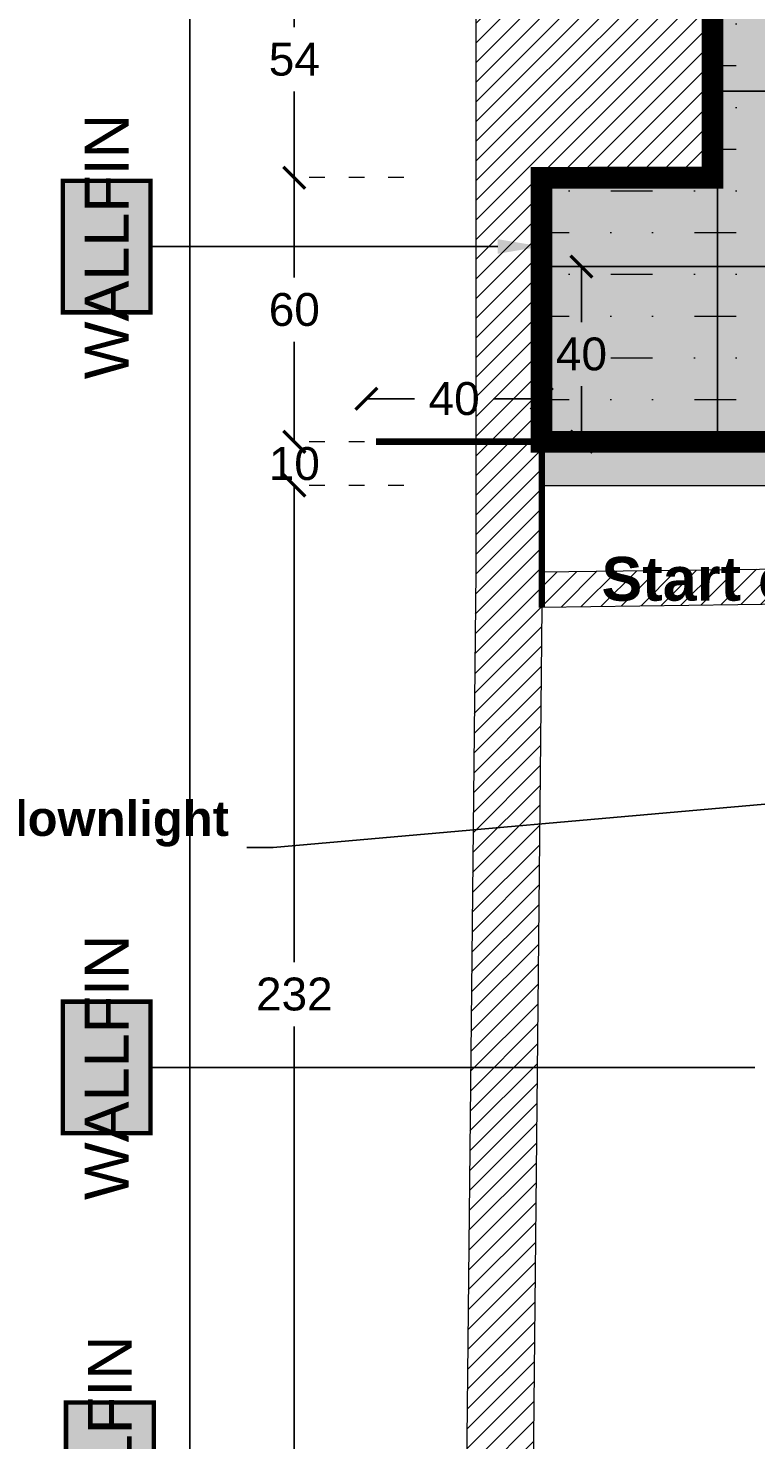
# Model space of a CAD drawing. Header units: centimetres. Extents: x -2854 to 18796, y -762 to 9238.
# Tile 125 of 173: x 479 to 645, y 1906 to 2228. Entities that reach past the tile are written whole.
import ezdxf
from ezdxf import colors
from ezdxf.entities.mleader import LeaderData, LeaderLine
from ezdxf.enums import TextEntityAlignment as Align
from ezdxf.math import Vec2, Vec3

# ---------------------------------------------------------------- set-up
doc = ezdxf.new("R2010")
doc.units = ezdxf.units.CM
doc.header["$LTSCALE"] = 0.3
doc.linetypes.add('ACAD_ISO03W100', pattern=[30, 12, -18])
for name, color, linetype in [('_IVELA', 7, 'Continuous'), ('KK_ARC_AREAS', 1, 'Continuous'), ('KK_FIN_FLOOR', 7, 'Continuous'), ('KK_FIN_WALLS', 7, 'Continuous'), ('XR_EXIST_WALL_HATCH', 253, 'Continuous')]:
    doc.layers.add(name, color=color, linetype=linetype)
for name, color, linetype, lineweight in [('KK_ARC_WALL 0.2', 3, 'Continuous', 20), ('KK_DIM', 253, 'Continuous', 5), ('KK_FIN_CEILING', 7, 'Continuous', 5), ('XR_DEM_GENERIC', 215, 'Continuous', 13), ('XR_EXIST_WALLS_0.2', 2, 'Continuous', 20)]:
    doc.layers.add(name, color=color, linetype=linetype, lineweight=lineweight)
doc.layers.add('KK_ARC_WALL HATCH', color=7, linetype='Continuous', true_color=0xc8c8c8)
doc.layers.add('KK_Defpoints', color=40, linetype='Continuous', plot=False)
doc.styles.add('IVELA', font='Arial.ttf')
doc.styles.add('KIKO Milano_Bold', font='Arial Bold.ttf')
doc.styles.add('KIKO Milano_Light', font='Arial.ttf')
doc.dimstyles.new('KIKO', dxfattribs={"dimtxt": 1.5, "dimasz": 1, "dimexe": 0, "dimexo": 2, "dimgap": 0.7, "dimtad": 0, "dimtih": 1, "dimtoh": 1, "dimdec": 0, "dimzin": 0, "dimtxsty": 'KIKO Milano_Light', "dimblk": 'ARCHTICK', "dimcen": 0.09, "dimadec": 1, "dimazin": 0, "dimtfac": 1, "dimtdec": 0, "dimtix": 1, "dimtofl": 0, "dimtmove": 0, "dimatfit": 3, "dimldrblk": 'ARCHTICK', "dimfxl": 5, "dimfxlon": 1, "dimtolj": 1, "dimtzin": 0, "dimlwe": 5, "dimarcsym": 0})
pattern_1 = [(45, (-153.785, 995.658), (-2.245064, 2.245064), [])]

# ---------------------------------------------------------------- blocks, each defined once
blk = doc.blocks.new('_ArchTick')
at = {"color": 0, "linetype": 'ByBlock', "const_width": 0.15}
blk.add_lwpolyline([(-0.5, -0.5), (0.5, 0.5)], dxfattribs=at)
blk = doc.blocks.new('*D120')
at = {"layer": 'Defpoints', "color": 0, "transparency": 16777216}
for p in [(539.72, 2123.47), (654.96, 2123.47), (654.96, 1891.28)]:
    blk.add_point(p, dxfattribs=at)
at = {"layer": 'KK_DIM', "color": 0, "linetype": 'ACAD_ISO03W100', "lineweight": 5, "transparency": 16777216}
for p, q in [((564.72, 2123.47), (539.72, 2123.47)), ((564.72, 1891.28), (539.72, 1891.28))]:
    blk.add_line(p, q, dxfattribs=at)
at = {"layer": 'KK_DIM', "color": 0, "lineweight": -2, "transparency": 16777216}
for p, q in [((539.72, 2123.47), (539.72, 2014.71)), ((539.72, 1891.28), (539.72, 2000.05))]:
    blk.add_line(p, q, dxfattribs=at)
at = {"layer": 'KK_DIM', "color": 0, "lineweight": -2, "transparency": 16777216, "xscale": 5, "yscale": 5, "zscale": 5}
for p, rotation in [((539.72, 2123.47), 90), ((539.72, 1891.28), 270)]:
    blk.add_blockref('_ArchTick', p, dxfattribs=dict(at, rotation=rotation))
at = {"layer": 'KK_DIM', "color": 0, "transparency": 16777216, "insert": (539.72, 2007.38), "char_height": 7.5, "attachment_point": 5, "style": 'KIKO Milano_Light'}
blk.add_mtext('\\A1;232', dxfattribs=at)
blk = doc.blocks.new('*D121')
at = {"layer": 'Defpoints', "color": 0, "transparency": 16777216}
for p in [(539.72, 2133.43), (596.17, 2133.43, 0), (596.17, 2123.47)]:
    blk.add_point(p, dxfattribs=at)
at = {"layer": 'KK_DIM', "color": 0, "lineweight": -2, "transparency": 16777216}
for p, q in [((539.72, 2133.43), (539.72, 2138.43)), ((539.72, 2123.47), (539.72, 2118.47))]:
    blk.add_line(p, q, dxfattribs=at)
at = {"layer": 'KK_DIM', "color": 0, "linetype": 'ACAD_ISO03W100', "lineweight": 5, "transparency": 16777216}
for p, q in [((564.72, 2133.43), (539.72, 2133.43)), ((564.72, 2123.47), (539.72, 2123.47))]:
    blk.add_line(p, q, dxfattribs=at)
at = {"layer": 'KK_DIM', "color": 0, "lineweight": -2, "transparency": 16777216, "xscale": 5, "yscale": 5, "zscale": 5}
for p, rotation in [((539.72, 2133.43), 270), ((539.72, 2123.47), 90)]:
    blk.add_blockref('_ArchTick', p, dxfattribs=dict(at, rotation=rotation))
at = {"layer": 'KK_DIM', "color": 0, "transparency": 16777216, "insert": (539.72, 2128.45), "char_height": 7.5, "attachment_point": 5, "style": 'KIKO Milano_Light'}
blk.add_mtext('\\A1;10', dxfattribs=at)
blk = doc.blocks.new('*D122')
at = {"layer": 'Defpoints', "color": 0, "transparency": 16777216}
for p in [(539.72, 2193.75), (596.1, 2193.75), (596.17, 2133.47, 0)]:
    blk.add_point(p, dxfattribs=at)
at = {"layer": 'KK_DIM', "color": 0, "linetype": 'ACAD_ISO03W100', "lineweight": 5, "transparency": 16777216}
for p, q in [((564.72, 2193.75), (539.72, 2193.75)), ((564.72, 2133.47), (539.72, 2133.47))]:
    blk.add_line(p, q, dxfattribs=at)
at = {"layer": 'KK_DIM', "color": 0, "lineweight": -2, "transparency": 16777216}
for p, q in [((539.72, 2193.75), (539.72, 2170.94)), ((539.72, 2133.47), (539.72, 2156.28))]:
    blk.add_line(p, q, dxfattribs=at)
at = {"layer": 'KK_DIM', "color": 0, "lineweight": -2, "transparency": 16777216, "xscale": 5, "yscale": 5, "zscale": 5}
for p, rotation in [((539.72, 2193.75), 90), ((539.72, 2133.47), 270)]:
    blk.add_blockref('_ArchTick', p, dxfattribs=dict(at, rotation=rotation))
at = {"layer": 'KK_DIM', "color": 0, "transparency": 16777216, "insert": (539.72, 2163.61), "char_height": 7.5, "attachment_point": 5, "style": 'KIKO Milano_Light'}
blk.add_mtext('\\A1;60', dxfattribs=at)
blk = doc.blocks.new('*D123')
at = {"layer": 'Defpoints', "color": 0, "transparency": 16777216}
for p in [(539.72, 2247.74), (634.16, 2247.74), (635.1, 2193.75)]:
    blk.add_point(p, dxfattribs=at)
at = {"layer": 'KK_DIM', "color": 0, "linetype": 'ACAD_ISO03W100', "lineweight": 5, "transparency": 16777216}
for p, q in [((564.72, 2247.74), (539.72, 2247.74)), ((564.72, 2193.75), (539.72, 2193.75))]:
    blk.add_line(p, q, dxfattribs=at)
at = {"layer": 'KK_DIM', "color": 0, "lineweight": -2, "transparency": 16777216}
for p, q in [((539.72, 2247.74), (539.72, 2228.06)), ((539.72, 2193.75), (539.72, 2213.43))]:
    blk.add_line(p, q, dxfattribs=at)
at = {"layer": 'KK_DIM', "color": 0, "lineweight": -2, "transparency": 16777216, "xscale": 5, "yscale": 5, "zscale": 5}
for p, rotation in [((539.72, 2247.74), 90), ((539.72, 2193.75), 270)]:
    blk.add_blockref('_ArchTick', p, dxfattribs=dict(at, rotation=rotation))
at = {"layer": 'KK_DIM', "color": 0, "transparency": 16777216, "insert": (539.72, 2220.74), "char_height": 7.5, "attachment_point": 5, "style": 'KIKO Milano_Light'}
blk.add_mtext('\\A1;54', dxfattribs=at)
blk = doc.blocks.new('*D124')
at = {"layer": 'Defpoints', "color": 0, "transparency": 16777216}
for p in [(635.1, 2247.75), (515.88, 1257.48), (645.71, 1257.48)]:
    blk.add_point(p, dxfattribs=at)
at = {"layer": 'KK_DIM', "color": 0, "linetype": 'ACAD_ISO03W100', "lineweight": 5, "transparency": 16777216}
for p, q in [((540.88, 2247.75), (515.88, 2247.75)), ((540.88, 1257.48), (515.88, 1257.48))]:
    blk.add_line(p, q, dxfattribs=at)
at = {"layer": 'KK_DIM', "color": 0, "lineweight": -2, "transparency": 16777216}
for p, q in [((515.88, 2247.75), (515.88, 1759.94)), ((515.88, 1257.48), (515.88, 1745.29))]:
    blk.add_line(p, q, dxfattribs=at)
at = {"layer": 'KK_DIM', "color": 0, "lineweight": -2, "transparency": 16777216, "xscale": 5, "yscale": 5, "zscale": 5}
for p, rotation in [((515.88, 2247.75), 90), ((515.88, 1257.48), 270)]:
    blk.add_blockref('_ArchTick', p, dxfattribs=dict(at, rotation=rotation))
at = {"layer": 'KK_DIM', "color": 0, "transparency": 16777216, "insert": (515.88, 1752.61), "char_height": 7.5, "attachment_point": 5, "style": 'KIKO Milano_Light'}
blk.add_mtext('\\A1;990', dxfattribs=at)
blk = doc.blocks.new('*D125')
at = {"layer": 'Defpoints', "color": 0, "transparency": 16777216}
for p in [(635.1, 2294.07), (596.4, 2193.75, 0), (635.1, 2193.75)]:
    blk.add_point(p, dxfattribs=at)
at = {"layer": 'KK_DIM', "color": 0, "linetype": 'ACAD_ISO03W100', "lineweight": 5, "transparency": 16777216}
for p, q in [((596.4, 2269.07), (596.4, 2294.07)), ((635.1, 2269.07), (635.1, 2294.07))]:
    blk.add_line(p, q, dxfattribs=at)
at = {"layer": 'KK_DIM', "color": 0, "lineweight": -2, "transparency": 16777216}
for p, q in [((596.4, 2294.07), (606.87, 2294.07)), ((635.1, 2294.07), (624.63, 2294.07))]:
    blk.add_line(p, q, dxfattribs=at)
at = {"layer": 'KK_DIM', "color": 0, "lineweight": -2, "transparency": 16777216, "xscale": 5, "yscale": 5, "zscale": 5, "rotation": 180}
blk.add_blockref('_ArchTick', (596.4, 2294.07), dxfattribs=at)
at = {"layer": 'KK_DIM', "color": 0, "lineweight": -2, "transparency": 16777216, "xscale": 5, "yscale": 5, "zscale": 5}
blk.add_blockref('_ArchTick', (635.1, 2294.07), dxfattribs=at)
at = {"layer": 'KK_DIM', "color": 0, "transparency": 16777216, "insert": (615.75, 2294.07), "char_height": 7.5, "attachment_point": 5, "style": 'KIKO Milano_Light'}
blk.add_mtext('\\A1;39', dxfattribs=at)
blk = doc.blocks.new('*D129')
at = {"layer": 'Defpoints', "color": 0, "transparency": 16777216}
for p in [(596.1, 2321.94), (1036.06, 2253.02), (596.1, 2193.75)]:
    blk.add_point(p, dxfattribs=at)
at = {"layer": 'KK_DIM', "color": 0, "linetype": 'ACAD_ISO03W100', "lineweight": 5, "transparency": 16777216}
for p, q in [((596.1, 2296.94), (596.1, 2321.94)), ((1036.06, 2296.94), (1036.06, 2321.94))]:
    blk.add_line(p, q, dxfattribs=at)
at = {"layer": 'KK_DIM', "color": 0, "lineweight": -2, "transparency": 16777216}
for p, q in [((596.1, 2321.94), (804.16, 2321.94)), ((1036.06, 2321.94), (828.01, 2321.94))]:
    blk.add_line(p, q, dxfattribs=at)
at = {"layer": 'KK_DIM', "color": 0, "lineweight": -2, "transparency": 16777216, "xscale": 5, "yscale": 5, "zscale": 5, "rotation": 180}
blk.add_blockref('_ArchTick', (596.1, 2321.94), dxfattribs=at)
at = {"layer": 'KK_DIM', "color": 0, "lineweight": -2, "transparency": 16777216, "xscale": 5, "yscale": 5, "zscale": 5}
blk.add_blockref('_ArchTick', (1036.06, 2321.94), dxfattribs=at)
at = {"layer": 'KK_DIM', "color": 0, "transparency": 16777216, "insert": (816.08, 2321.94), "char_height": 7.5, "attachment_point": 5, "style": 'KIKO Milano_Light'}
blk.add_mtext('\\A1;440', dxfattribs=at)
blk = doc.blocks.new('*D566')
at = {"layer": 'Defpoints', "color": 0, "transparency": 16777216}
for p in [(596.17, 2173.47), (605.21, 2173.47), (596.17, 2133.47)]:
    blk.add_point(p, dxfattribs=at)
at = {"layer": 'KK_FIN_FLOOR', "color": 0, "lineweight": -2, "transparency": 16777216}
for p, q in [((605.21, 2173.47), (605.21, 2160.8)), ((605.21, 2133.47), (605.21, 2146.14))]:
    blk.add_line(p, q, dxfattribs=at)
at = {"layer": 'KK_FIN_FLOOR', "color": 0, "lineweight": -2, "transparency": 16777216, "xscale": 5, "yscale": 5, "zscale": 5}
for p, rotation in [((605.21, 2173.47), 90), ((605.21, 2133.47), 270)]:
    blk.add_blockref('_ArchTick', p, dxfattribs=dict(at, rotation=rotation))
at = {"layer": 'KK_FIN_FLOOR', "color": 0, "transparency": 16777216, "insert": (605.21, 2153.47), "char_height": 7.5, "attachment_point": 5, "style": 'KIKO Milano_Light'}
blk.add_mtext('\\A1;40', dxfattribs=at)
blk = doc.blocks.new('*D565')
at = {"layer": 'Defpoints', "color": 0, "transparency": 16777216}
for p in [(556.17, 2143.29), (556.17, 2133.47), (596.17, 2133.47)]:
    blk.add_point(p, dxfattribs=at)
at = {"layer": 'KK_FIN_FLOOR', "color": 0, "lineweight": -2, "transparency": 16777216}
for p, q in [((556.17, 2143.29), (567.16, 2143.29)), ((596.17, 2143.29), (585.18, 2143.29))]:
    blk.add_line(p, q, dxfattribs=at)
at = {"layer": 'KK_FIN_FLOOR', "color": 0, "lineweight": -2, "transparency": 16777216, "xscale": 5, "yscale": 5, "zscale": 5, "rotation": 180}
blk.add_blockref('_ArchTick', (556.17, 2143.29), dxfattribs=at)
at = {"layer": 'KK_FIN_FLOOR', "color": 0, "lineweight": -2, "transparency": 16777216, "xscale": 5, "yscale": 5, "zscale": 5}
blk.add_blockref('_ArchTick', (596.17, 2143.29), dxfattribs=at)
at = {"layer": 'KK_FIN_FLOOR', "color": 0, "transparency": 16777216, "insert": (576.17, 2143.29), "char_height": 7.5, "attachment_point": 5, "style": 'KIKO Milano_Light'}
blk.add_mtext('\\A1;40', dxfattribs=at)
blk = doc.blocks.new('_DotBlank')
at = {"color": 0, "linetype": 'ByBlock', "lineweight": -2}
blk.add_line((-0.5, 0), (-1, 0), dxfattribs=at)
blk.add_circle((0, 0), 0.5, dxfattribs=at)

msp = doc.modelspace()

# ---------------------------------------------------------------- hatches: boundary and pattern name
at = {"layer": 'KK_ARC_AREAS', "true_color": 0xfecc66, "transparency": 33554559}
h = msp.add_hatch(color=31, dxfattribs=at)
h.dxf.hatch_style = 1
h.paths.add_polyline_path([(5409.4, 1808.75), (5450.42, 1808.87), (5450.17, 1894.5), (5410.17, 1894.38), (5410.17, 2019.38), (5771.54, 2019.41), (5771.54, 2093.4), (5832.54, 2093.4), (5832.54, 2082.4), (5886.54, 2082.4), (5886.54, 2108.4), (6142.52, 2110.35), (6142.71, 2101.36), (6312.72, 2102.92), (6312.38, 2075.92), (6318.38, 2075.85), (6316.54, 2005.46), (6245.44, 2004.83), (6245.61, 1984.83), (6258.61, 1984.94), (6258.58, 1988.94), (6373.6, 1987.39), (6373.47, 1893.39), (6259.44, 1891.99), (6259.14, 1924.94), (6246.15, 1924.83), (6246.88, 1841.82), (6129.88, 1841.48), (6129.72, 1896.48), (5568.15, 1894.84), (5568.4, 1809.21), (5817.4, 1809.94), (5817.98, 1474.91), (5409.02, 1466.72)])
h.paths.add_polyline_path([(596.17, 2133.47), (596.4, 2193.75), (635.1, 2193.75), (635.1, 2247.75), (939.07, 2253.06), (939.07, 2197.06), (948.07, 2197.06), (948.07, 2252.06), (1036.06, 2253.02), (1036.06, 2110.16), (948.08, 2109.06), (948.08, 2122.06), (939.08, 2122.06), (939.08, 2110.09), (924.18, 2110.09), (829.26, 2110.09), (829.26, 2133.47)])
at = {"layer": 'KK_ARC_WALL HATCH'}
h = msp.add_hatch(color=256, dxfattribs=at)
h.dxf.hatch_style = 1
h.paths.add_polyline_path([(829.26, 2133.47), (596.17, 2133.47), (596.17, 2123.47), (819.26, 2123.47), (819.26, 2100.09), (829.26, 2100.09)])
at = {"layer": 'KK_FIN_CEILING', "lineweight": 5, "true_color": 0x939598, "transparency": 33554610}
h = msp.add_hatch(dxfattribs=at)
h.set_pattern_fill('MUDST', color=252, scale=1.5)
h.set_pattern_definition([(0, (650, -0.026), (19.05, 9.525), [9.525, -9.525, 0, -9.525, 0, -9.525])])
h.paths.add_polyline_path([(1036.06, 2252.99), (948.07, 2252.03), (948.07, 2197.03), (939.07, 2197.03), (939.07, 2253.03), (635.1, 2247.73), (635.1, 2193.73), (596.4, 2193.73), (596.17, 2133.45), (829.26, 2133.45), (829.26, 2110.06), (924.18, 2110.06), (939.08, 2110.06), (939.08, 2122.03), (948.08, 2122.03), (948.08, 2109.03), (1036.06, 2110.13)])
h = msp.add_hatch(dxfattribs=at)
h.set_pattern_fill('MUDST', color=252, scale=1.5)
h.set_pattern_definition([(0, (629.342, 2261.491), (19.05, 9.525), [9.525, -9.525, 0, -9.525, 0, -9.525])])
edge = h.paths.add_edge_path(flags=0)
edge.add_line((821.94, 1414.42), (776.94, 1414.42))
edge.add_arc((776.94, 1429.42), 15, 181.4288, 270, ccw=False)
edge.add_line((761.95, 1429.05), (761.99, 1749.25))
edge.add_arc((776.94, 1748.02), 15, 90, 175.3098, ccw=False)
edge.add_line((776.94, 1763.02), (821.94, 1763.02))
edge.add_arc((821.94, 1748.02), 15, 0, 90, ccw=False)
edge.add_line((836.94, 1748.02), (836.94, 1429.42))
edge.add_arc((821.94, 1429.42), 15, -90, 0, ccw=False)
edge = h.paths.add_edge_path(flags=16)
edge.add_arc((871.94, 1379.46), 15, 270.0523, 360)
edge.add_line((886.94, 1379.46), (886.94, 1798.02))
edge.add_arc((871.94, 1798.02), 15, 0, 90)
edge.add_line((871.94, 1813.02), (726.85, 1813.02))
edge.add_arc((726.85, 1798.02), 15, 90, 180.0302)
edge.add_line((711.85, 1798.01), (711.96, 1379.38))
edge.add_arc((726.96, 1379.39), 15, 180.0302, 270.0523)
edge.add_line((726.97, 1364.39), (871.96, 1364.46))
edge = h.paths.add_edge_path()
edge.add_arc((849.26, 1918.47), 15, -90, 0.0079, ccw=False)
edge.add_line((840.57, 1903.47), (654.96, 1903.47))
edge.add_line((654.96, 1903.47), (654.96, 1889.06))
edge.add_line((654.96, 1889.06), (624.26, 1889.06))
edge.add_line((624.26, 1889.06), (624.26, 1783.62))
edge.add_line((624.26, 1783.62), (654.96, 1783.62))
edge.add_line((654.96, 1783.62), (654.96, 1610.16))
edge.add_line((654.96, 1610.16), (640.39, 1610.16))
edge.add_line((640.39, 1610.16), (640.39, 1291.34))
edge.add_line((640.39, 1291.34), (647.71, 1291.34))
edge.add_line((647.71, 1291.34), (647.71, 1241.48))
edge.add_line((647.71, 1241.48), (917.71, 1241.48))
edge.add_line((917.71, 1241.48), (917.71, 1291.34))
edge.add_line((917.71, 1291.34), (958.27, 1291.36))
edge.add_line((958.27, 1291.36), (958.27, 2074.22))
edge.add_line((958.27, 2074.22), (958.27, 2100.09))
edge.add_line((958.27, 2100.09), (864.26, 2100.09))
edge.add_line((864.26, 2100.09), (864.26, 1918.47))
at = {"layer": 'KK_FIN_FLOOR', "true_color": 0x636466, "transparency": 33554559}
h = msp.add_hatch(dxfattribs=at)
h.set_pattern_fill('KK_PAV40X40CM', color=251, angle=-90, pattern_type=2)
h.set_pattern_definition([(270, (596.202, 2133.474), (40, -2e-14), []), (0, (596.202, 2133.474), (2e-14, 40), [])])
h.paths.add_polyline_path([(596.2, 2133.47), (829.29, 2133.47), (829.29, 2110.09), (924.21, 2110.09), (939.11, 2110.09), (939.11, 2122.06), (948.11, 2122.06), (948.11, 2109.06), (1036.09, 2110.16), (1036.1, 2253.02), (948.11, 2252.06), (948.11, 2197.06), (939.11, 2197.06), (939.1, 2253.06), (635.14, 2247.75), (635.14, 2193.75), (596.43, 2193.75)])
at = {"layer": 'KK_FIN_WALLS', "true_color": 0xffffff}
h = msp.add_hatch(color=7, dxfattribs=at)
h.dxf.hatch_style = 1
h.paths.add_polyline_path([(486.92, 2163.01), (486.92, 2193.01), (506.92, 2193.01), (506.92, 2163.01)])
h = msp.add_hatch(color=7, dxfattribs=at)
h.dxf.hatch_style = 1
h.paths.add_polyline_path([(486.92, 1975.68), (486.92, 2005.68), (506.92, 2005.68), (506.92, 1975.68)])
h = msp.add_hatch(color=7, dxfattribs=at)
h.dxf.hatch_style = 1
h.paths.add_polyline_path([(487.66, 1884.2), (487.66, 1914.2), (507.66, 1914.2), (507.66, 1884.2)])
at = {"layer": 'XR_DEM_GENERIC'}
h = msp.add_hatch(dxfattribs=at)
h.set_pattern_fill('ANSI31', color=256)
h.set_pattern_definition(pattern_1)
h.paths.add_polyline_path([(596.1, 2103.75), (835.09, 2106.75), (835.19, 2098.75), (596.2, 2095.75)])
at = {"layer": 'XR_EXIST_WALL_HATCH'}
h = msp.add_hatch(dxfattribs=at)
h.set_pattern_fill('ANSI31', color=256)
h.set_pattern_definition(pattern_1)
h.paths.add_polyline_path([(2963.25, 2268.19), (2446.21, 2268.19), (2446.21, 2253.06), (2963.25, 2253.06)])
h.paths.add_polyline_path([(572.36, 1257.7), (588.71, 1257.57), (591.99, 1689.61), (648.26, 1689.18), (648.96, 1781.18), (592.96, 1781.77), (596.2, 2095.75), (596.2, 2095.75), (596.1, 2103.75), (596.1, 2103.75), (596.1, 2193.75), (635.1, 2193.75), (635.1, 2247.75), (939.07, 2253.06), (948.07, 2252.06), (1036.06, 2253.02), (1036.06, 2110.16), (948.08, 2109.06), (948.08, 2122.06), (939.08, 2122.06), (939.08, 2108.06), (939.03, 2107.59), (939.08, 2100.05), (954.17, 2100.24), (1006.18, 2100.09), (1012.71, 1273.33), (1027.71, 1273.28), (1021.21, 2095.16), (1051.06, 2095.16), (1051.06, 2268.19), (947.9, 2267.05), (581.1, 2262.01), (581.1, 2103.75)])

# ---------------------------------------------------------------- linework, layer by layer
at = {"layer": 'KK_ARC_WALL 0.2'}
msp.add_lwpolyline([(829.26, 2133.47), (596.17, 2133.47), (596.17, 2123.47), (819.26, 2123.47), (819.26, 2100.09), (829.26, 2100.09)], close=True, dxfattribs=at)
at = {"layer": 'KK_Defpoints', "elevation": 0}
msp.add_lwpolyline([(596.17, 2133.47), (596.4, 2193.75), (635.1, 2193.75), (635.1, 2247.75), (939.07, 2253.06), (939.07, 2197.06), (948.07, 2197.06), (948.07, 2252.06), (1036.06, 2253.02), (1036.06, 2110.16), (948.08, 2109.06), (948.08, 2122.06), (939.08, 2122.06), (939.08, 2110.09), (924.18, 2110.09), (829.26, 2110.09), (829.26, 2133.47), (596.17, 2133.47)], close=True, dxfattribs=at)
at = {"layer": 'KK_Defpoints'}
msp.add_lwpolyline([(596.17, 2133.45), (596.4, 2193.73), (635.1, 2193.73), (635.1, 2247.73), (939.07, 2253.03), (939.07, 2197.03), (948.07, 2197.03), (948.07, 2252.03), (1036.06, 2252.99), (1036.06, 2110.13), (948.08, 2109.03), (948.08, 2122.03), (939.08, 2122.03), (939.08, 2110.06), (924.18, 2110.06), (829.26, 2110.06), (829.26, 2133.45), (596.17, 2133.45)], close=True, dxfattribs=at)
at = {"layer": 'KK_FIN_FLOOR', "elevation": 0}
msp.add_lwpolyline([(596.2, 2133.47), (596.43, 2193.75), (635.14, 2193.75), (635.14, 2247.75), (939.1, 2253.06), (939.11, 2197.06), (948.11, 2197.06), (948.11, 2252.06), (1036.1, 2253.02), (1036.09, 2110.16), (948.11, 2109.06), (948.11, 2122.06), (939.11, 2122.06), (939.11, 2110.09), (924.21, 2110.09), (829.29, 2110.09), (829.29, 2133.47), (596.2, 2133.47)], close=True, dxfattribs=at)
at = {"layer": 'KK_FIN_FLOOR', "color": 10, "linetype": 'ACAD_ISO03W100', "const_width": 1.5}
for points in [[(596.17, 2095.64), (596.17, 2171.31)], [(634, 2133.47), (558.33, 2133.47)]]:
    msp.add_lwpolyline(points, dxfattribs=at)
at = {"layer": 'KK_FIN_WALLS', "color": 253, "ltscale": 5, "true_color": 0xb9ae95, "const_width": 5}
msp.add_lwpolyline([(837.97, 2110.09), (829.26, 2110.09), (829.26, 2133.45), (596.1, 2133.45), (596.1, 2193.71), (635.1, 2193.75), (635.1, 2247.73), (939.07, 2253.06), (939.07, 2197.06), (948.07, 2197.03), (948.07, 2252.03), (1036.06, 2253.02), (1036.06, 2110.13), (948.08, 2109.06), (948.08, 2122.06), (939.08, 2122.03), (939.08, 2110.06), (930.07, 2110.09)], dxfattribs=at)
at = {"layer": 'KK_FIN_WALLS', "color": 193, "linetype": 'ByBlock', "lineweight": -2, "true_color": 0x9f7aa8, "const_width": 1}
for points in [[(486.92, 2163.01), (486.92, 2193.01), (506.92, 2193.01), (506.92, 2163.01)], [(486.92, 1975.68), (486.92, 2005.68), (506.92, 2005.68), (506.92, 1975.68)], [(487.66, 1884.2), (487.66, 1914.2), (507.66, 1914.2), (507.66, 1884.2)]]:
    msp.add_lwpolyline(points, close=True, dxfattribs=at)
at = {"layer": 'KK_FIN_WALLS', "color": 193, "linetype": 'ByBlock', "lineweight": -2, "true_color": 0x9f7aa8}
for points in [[(586.12, 2178.04), (506.92, 2178.01)], [(644.76, 1990.68), (506.92, 1990.68)]]:
    msp.add_lwpolyline(points, dxfattribs=at)
at = {"layer": 'KK_FIN_WALLS', "color": 193, "true_color": 0x9f7aa8}
msp.add_solid([(586.12, 2179.71), (596.12, 2178.05), (586.12, 2176.38)], dxfattribs=at)
at = {"layer": 'XR_DEM_GENERIC', "linetype": 'Continuous', "lineweight": 13}
for p, q in [((596.1, 2103.75), (813.09, 2106.47, 0)), ((596.2, 2095.75), (813.09, 2098.47, 0))]:
    msp.add_line(p, q, dxfattribs=at)
at = {"layer": 'XR_EXIST_WALLS_0.2', "linetype": 'Continuous', "lineweight": 13}
for p, q in [((581.1, 2262.01), (581.1, 2103.75)), ((635.1, 2247.75), (635.1, 2193.75)), ((635.1, 2193.75), (596.1, 2193.75)), ((596.1, 2193.75), (596.2, 2095.75)), ((581.1, 2103.75), (572.36, 1257.7)), ((596.2, 2095.75), (592.96, 1781.77))]:
    msp.add_line(p, q, dxfattribs=at)

# ---------------------------------------------------------------- texts
at = {"layer": 'KK_FIN_FLOOR', "color": 10, "style": 'KIKO Milano_Bold'}
msp.add_text('Start of tiling', height=10, dxfattribs=at).set_placement((609.77, 2097.2))
at = {"layer": 'KK_FIN_WALLS', "color": 18, "true_color": 0x000000, "style": 'KIKO Milano_Light'}
for rotation, p in [(89.9996, (496.92, 2178.01)), (90, (496.92, 1990.68)), (90, (497.66, 1899.2))]:
    msp.add_attdef('WALLFIN', text='XX', height=10, rotation=rotation, dxfattribs=at).set_placement(p, align=Align.MIDDLE_CENTER)

# ---------------------------------------------------------------- dimensions: what is measured, and where the dimension line sits
at = {"layer": 'KK_DIM'}
for base, p1, p2, picture, middle in [((596.1, 2321.94), (1036.06, 2253.02), (596.1, 2193.75), '*D129', (816.08, 2321.94)), ((635.1, 2294.07), (596.4, 2193.75, 0), (635.1, 2193.75), '*D125', (615.75, 2294.07))]:
    dim = msp.add_linear_dim(base=base, p1=p1, p2=p2, dimstyle='KIKO', override={"dimscale": 0, "dimpost": '\\X', "dimcen": 0.0018}, dxfattribs=at)
    dim.commit()
    dim.dimension.update_dxf_attribs({"geometry": picture, "text_midpoint": middle})
for base, p1, p2, picture, middle in [((515.88, 1257.48), (635.1, 2247.75), (645.71, 1257.48), '*D124', (515.88, 1752.61)), ((539.72, 2247.74), (635.1, 2193.75), (634.16, 2247.74), '*D123', (539.72, 2220.74)), ((539.72, 2193.75), (596.17, 2133.47, 0), (596.1, 2193.75), '*D122', (539.72, 2163.61)), ((539.72, 2133.43), (596.17, 2123.47), (596.17, 2133.43, 0), '*D121', (539.72, 2128.45)), ((539.72, 2123.47), (654.96, 1891.28), (654.96, 2123.47), '*D120', (539.72, 2007.38))]:
    dim = msp.add_linear_dim(base=base, p1=p1, p2=p2, angle=90, dimstyle='KIKO', override={"dimscale": 0, "dimpost": '\\X', "dimcen": 0.0018}, dxfattribs=at)
    dim.commit()
    dim.dimension.update_dxf_attribs({"geometry": picture, "text_midpoint": middle})
at = {"layer": 'KK_FIN_FLOOR', "color": 10}
dim = msp.add_linear_dim(base=(605.21, 2173.47), p1=(596.17, 2133.47), p2=(596.17, 2173.47), angle=90, dimstyle='KIKO', override={"dimscale": 5, "dimtxt": 1.5, "dimasz": 1, "dimexe": 0, "dimexo": 2, "dimgap": 0.7, "dimpost": '\\X', "dimcen": 45, "dimtix": 1, "dimtofl": 0, "dimtmove": 1, "dimatfit": 3, "dimfxl": 5}, dxfattribs=at)
dim.commit()
dim.dimension.update_dxf_attribs({"geometry": '*D566', "text_midpoint": (605.21, 2153.47)})
dim = msp.add_linear_dim(base=(556.17, 2143.29), p1=(596.17, 2133.47), p2=(556.17, 2133.47), dimstyle='KIKO', override={"dimscale": 5, "dimtxt": 1.5, "dimasz": 1, "dimexe": 0, "dimexo": 2, "dimgap": 0.7, "dimpost": '\\X', "dimcen": 45, "dimtix": 1, "dimtofl": 0, "dimtmove": 1, "dimatfit": 3, "dimfxl": 5}, dxfattribs=at)
dim.commit()
dim.dimension.update_dxf_attribs({"geometry": '*D565', "text_midpoint": (576.17, 2143.29)})

# ---------------------------------------------------------------- leaders
at = {"layer": '_IVELA', "color": 10}
ml = msp.add_multileader_mtext('Standard', dxfattribs=at)
ml.set_content('{\\fArial|b1|i0|c0|p34;LOGO LIGHTING \\PHalf power for each downlight}', color=10, style='IVELA')
ml.set_leader_properties(color=10)
ml.set_arrow_properties(name='DOTBLANK')
ml.build(insert=Vec2(0, 0))
ml.multileader.update_dxf_attribs({"has_text_frame": 1, "text_left_attachment_type": 0, "text_right_attachment_type": 4, "dogleg_length": 60, "arrow_head_size": 15})
ctx = ml.context
ctx.base_point, ctx.char_height, ctx.arrow_head_size, ctx.landing_gap_size, ctx.plane_origin = Vec3(360.27, 2064.85, -8.16), 8, 15, 5, Vec3(1068, 2008, -8.16)
ctx.left_attachment, ctx.right_attachment = 0, 4
notes = []
notes.append((ctx, [(1, (1, 1, 0), (534.89, 2040.85, -8.16), (-1, 0), 6, [(0, [(712.38, 2056.56, -8.16)], 0, [])])]))
ctx.mtext.insert, ctx.mtext.rotation, ctx.mtext.width, ctx.mtext.defined_height, ctx.mtext.line_spacing_style = Vec3(365.27, 2064.85, -8.16), -4.712389, 218.2174, 80.28, 2
for ctx, leaders in notes:
    for number, flags, end, landing, length, lines in leaders:
        leader = LeaderData()
        leader.index, (leader.has_last_leader_line, leader.has_dogleg_vector, leader.attachment_direction) = number, flags
        leader.last_leader_point, leader.dogleg_vector, leader.dogleg_length = Vec3(end), Vec3(landing), length
        for number, points, colour, breaks in lines:
            line = LeaderLine()
            line.index, line.vertices, line.color, line.breaks = number, Vec3.list(points), colors.encode_raw_color(colour), breaks
            leader.lines.append(line)
        ctx.leaders.append(leader)

doc.saveas('drawing.dxf')
